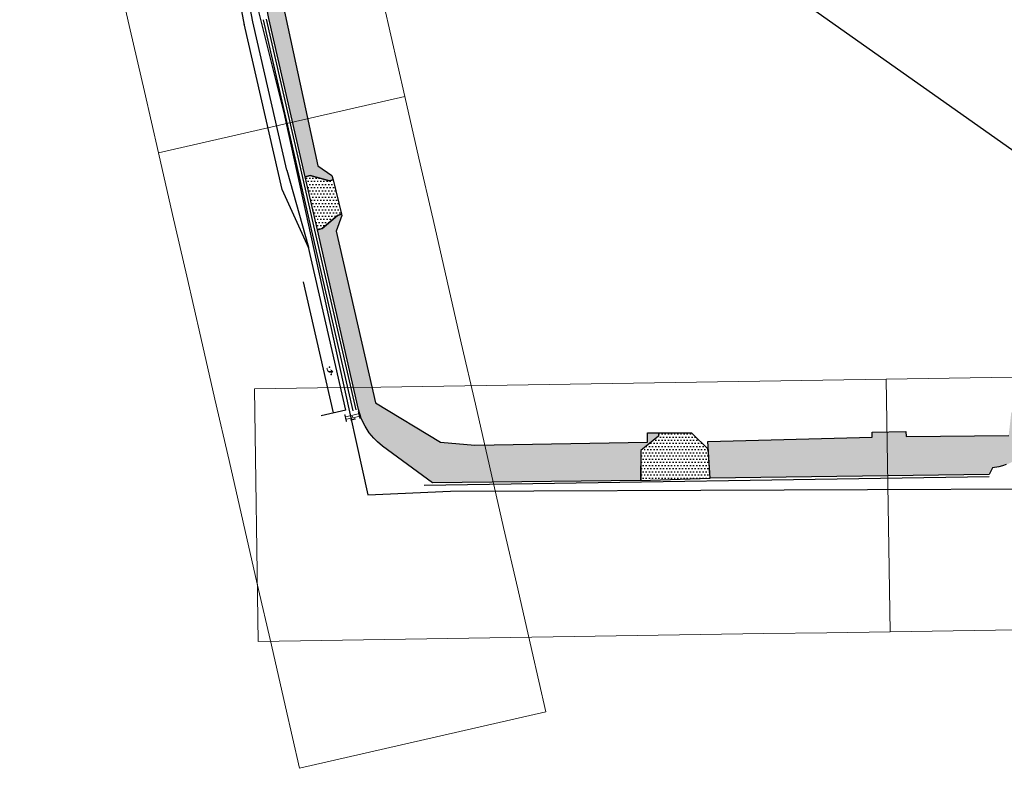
# Model space of a CAD drawing. Extents: x 2477475 to 2479736, y 499868 to 500887.
# Tile 1 of 3: x 2477475 to 2478255, y 499868 to 500461. Entities that reach past the tile are written whole.
import ezdxf

# ---------------------------------------------------------------- set-up
doc = ezdxf.new("R2010")
doc.units = 21
doc.header["$MEASUREMENT"] = 0
doc.linetypes.add('dsolidcl', pattern=[0])
for name, color, linetype in [('MT_P_Cells', 7, 'Continuous'), ('MT_P_Channelizing_Line', 7, 'Continuous'), ('MT_P_CL_Double_Solid', 2, 'dsolidcl'), ('MT_P_Drums', 30, 'Continuous'), ('MT_P_Edge_Line', 7, 'Continuous'), ('MT_P_Stop_Line', 7, 'Continuous'), ('MT_P_Work_Area', 7, 'Continuous')]:
    doc.layers.add(name, color=color, linetype=linetype)
doc.layers.add('MT_P_Cells (Construction)', color=7, linetype='Continuous', lineweight=0)
doc.layers.add('SC_Scratch1', color=7, linetype='Continuous', plot=False)
doc.layers.add('SH_Named_Boundary (Construction)', color=7, linetype='Continuous', lineweight=0, plot=False, transparency=0.5)
pattern_1 = [(0, (0, 0), (1.25, 2.5), [0, -2.5])]

# ---------------------------------------------------------------- blocks, each defined once
blk = doc.blocks.new('BARRICADEP')
at = {"layer": 'MT_P_Cells', "color": 7, "linetype": 'Continuous', "lineweight": 13}
for p, q in [((-1, -5), (-1, 5)), ((1, -5), (1, 5)), ((1, 1), (2.5, 1)), ((1, -1), (2.5, -1))]:
    blk.add_line(p, q, dxfattribs=at)
at = {"layer": 'MT_P_Cells', "color": 7, "linetype": 'Continuous', "lineweight": 30}
blk.add_line((2.5, 2), (2.5, -2), dxfattribs=at)
at = {"layer": 'MT_P_Cells', "color": 7, "linetype": 'Continuous', "lineweight": 0, "extrusion": (0, 0, -1)}
blk.add_solid([(3, 6), (-3, 6), (3, 5), (-3, 5)], dxfattribs=at)
at = {"layer": 'MT_P_Cells', "color": 7, "linetype": 'Continuous', "lineweight": 0}
blk.add_solid([(-3, -6), (3, -6), (-3, -5), (3, -5)], dxfattribs=at)
at = {"layer": 'MT_P_Cells (Construction)', "lineweight": 13}
blk.add_point((0, 0), dxfattribs=at)
blk = doc.blocks.new('PMLFTP_MT')
at = {"layer": 'MT_P_Cells', "linetype": 'Continuous', "lineweight": 0}
blk.add_hatch(color=7, dxfattribs=at).paths.add_polyline_path([(-5.5, -3.3, 0.418865), (-2.2, 0), (-2.2, 0), (-2.2, 0.7), (0, 0), (-3, 3), (-6.1, 0.3), (-3.8, 0.7), (-3.8, 0, -0.414214), (-6.1, -2.3), (-8, -2.3), (-8, -3.3)])
at = {"layer": 'MT_P_Cells (Construction)', "color": 7, "linetype": 'Continuous', "lineweight": 30}
for p in [(-8, 0), (0, 0)]:
    blk.add_point(p, dxfattribs=at)

msp = doc.modelspace()

# ---------------------------------------------------------------- hatches: boundary and pattern name
at = {"layer": 'MT_P_Work_Area'}
h = msp.add_hatch(dxfattribs=at)
h.set_pattern_fill('DOTS', color=256, scale=2, style=0)
h.set_pattern_definition(pattern_1)
h.paths.add_polyline_path([(2477633.75, 500662.79), (2477642.31, 500664.71), (2477711.51, 500344.72), (2477722.51, 500337.01), (2477723.4, 500333.66), (2477720.62, 500332.99), (2477705.32, 500337.11), (2477701.46, 500336.08), (2477672.74, 500461.47)], flags=0)
h = msp.add_hatch(dxfattribs=at)
h.set_pattern_fill('DOTS', color=256, scale=2, style=0)
h.set_pattern_definition(pattern_1)
h.paths.add_polyline_path([(2477705.32, 500337.11), (2477720.62, 500332.99), (2477723.4, 500333.66), (2477730.06, 500306.6), (2477726.98, 500305.55), (2477714.93, 500295.17), (2477711.05, 500294.17), (2477701.46, 500336.08)], flags=0)
h = msp.add_hatch(dxfattribs=at)
h.set_pattern_fill('DOTS', color=256, scale=2, style=0)
h.set_pattern_definition(pattern_1)
h.paths.add_polyline_path([(2477711.05, 500294.17), (2477714.93, 500295.17), (2477726.98, 500305.55), (2477730.06, 500306.6), (2477730.34, 500305.4), (2477725.83, 500292.95), (2477756.94, 500157.08), (2477808.34, 500125.8), (2477835.51, 500123.46), (2477972.32, 500126.04), (2477972.18, 500133.18), (2477981.29, 500133.39), (2477980.9, 500130.56), (2477966.96, 500119.27), (2477966.86, 500095.65), (2477802.18, 500093.61), (2477762.68, 500122.79), (2477758.6, 500126.1), (2477755.59, 500129.15), (2477752.11, 500133.33), (2477748.71, 500138.52), (2477745.79, 500144.67), (2477744.84, 500147.46), (2477743.64, 500151.85)])
h = msp.add_hatch(dxfattribs=at)
h.set_pattern_fill('DOTS', color=256, scale=2, style=0)
h.set_pattern_definition(pattern_1)
h.paths.add_polyline_path([(2478021.82, 500097.29), (2478020.03, 500126.47), (2478150.11, 500129.92), (2478150.14, 500133.84), (2478176.7, 500134.4), (2478177.01, 500130.43), (2478258.06, 500131.29), (2478260.12, 500149.5), (2478282.16, 500149.6), (2478281.91, 500143.74), (2478281.49, 500139.48), (2478280.56, 500135.08), (2478279.65, 500132.17), (2478278.58, 500129.46), (2478277.48, 500127.14), (2478276.41, 500125.21), (2478275.5, 500123.75), (2478274.65, 500122.48), (2478273.86, 500121.4), (2478271.95, 500119.06), (2478270.55, 500117.55), (2478268.32, 500115.44), (2478265.53, 500113.2), (2478263.59, 500111.87), (2478260.51, 500110.08), (2478257.88, 500108.82), (2478256.09, 500108.1), (2478253.04, 500107.08), (2478250.28, 500106.39), (2478245.22, 500105.65), (2478242.59, 500100.42)])
h = msp.add_hatch(dxfattribs=at)
h.set_pattern_fill('DOTS', color=256, scale=2, style=0)
h.set_pattern_definition(pattern_1)
h.paths.add_polyline_path([(2477966.75, 500095.65), (2478021.82, 500097.29), (2478020.19, 500120.27), (2478007.21, 500132.96), (2477981.22, 500133.09), (2477980.9, 500130.56), (2477966.96, 500119.27)])

# ---------------------------------------------------------------- linework, layer by layer
at = {"layer": 'MT_P_Channelizing_Line'}
msp.add_line((2477723.78, 500149.03), (2477700.04, 500252.81), dxfattribs=at)
at = {"layer": 'MT_P_CL_Double_Solid'}
for p, q in [((2477660.02, 500458.78), (2477620.99, 500660.27)), ((2477653.36, 500456.46), (2477621.24, 500627.21)), ((2477683.23, 500326.1), (2477653.17, 500457.33)), ((2477686.94, 500341.24), (2477660.02, 500458.78)), ((2477686.94, 500341.24), (2477703.96, 500280.37)), ((2477704.17, 500279.52), (2477683.23, 500326.1)), ((2477733.53, 500151.27), (2477703.96, 500280.37))]:
    msp.add_line(p, q, dxfattribs=at)
at = {"layer": 'MT_P_Drums'}
for p, q in [((2477699.51, 500335.63), (2477670.79, 500461.02)), ((2477709.1, 500293.72), (2477699.51, 500335.63)), ((2477741.69, 500151.4), (2477709.1, 500293.72)), ((2477795.55, 500091.89), (2478242.71, 500098.79))]:
    msp.add_line(p, q, dxfattribs=at)
at = {"layer": 'MT_P_Edge_Line'}
for p, q in [((2477697.07, 500335.07), (2477668.36, 500460.46)), ((2477706.67, 500293.17), (2477697.07, 500335.07)), ((2477739.26, 500150.85), (2477706.67, 500293.17))]:
    msp.add_line(p, q, dxfattribs=at)
at = {"layer": 'MT_P_Stop_Line'}
msp.add_line((2477733.53, 500151.27), (2477714.03, 500146.8), dxfattribs=at)
at = {"layer": 'MT_P_Work_Area', "flags": 128}
for points in [[(2477633.75, 500662.79), (2477642.31, 500664.71), (2477711.51, 500344.72), (2477722.51, 500337.01), (2477723.4, 500333.66), (2477720.62, 500332.99), (2477705.32, 500337.11), (2477701.46, 500336.08), (2477672.74, 500461.47)], [(2477705.32, 500337.11), (2477720.62, 500332.99), (2477723.4, 500333.66), (2477730.06, 500306.6), (2477726.98, 500305.55), (2477714.93, 500295.17), (2477711.05, 500294.17), (2477701.46, 500336.08)], [(2477711.05, 500294.17), (2477714.93, 500295.17), (2477726.98, 500305.55), (2477730.06, 500306.6), (2477730.34, 500305.4), (2477725.83, 500292.95), (2477756.94, 500157.08), (2477808.34, 500125.8), (2477835.51, 500123.46), (2477972.32, 500126.04), (2477972.18, 500133.18), (2477981.29, 500133.39), (2477980.9, 500130.56), (2477966.96, 500119.27), (2477966.86, 500095.65), (2477802.18, 500093.61), (2477762.68, 500122.79), (2477758.6, 500126.1), (2477755.59, 500129.15), (2477752.11, 500133.33), (2477748.71, 500138.52), (2477745.79, 500144.67), (2477744.84, 500147.46), (2477743.64, 500151.85)], [(2477966.75, 500095.65), (2478021.82, 500097.29), (2478020.19, 500120.27), (2478007.21, 500132.96), (2477981.22, 500133.09), (2477980.9, 500130.56), (2477966.96, 500119.27)]]:
    msp.add_lwpolyline(points, close=True, dxfattribs=at)
msp.add_lwpolyline([(2478256.09, 500108.1), (2478253.04, 500107.08), (2478250.28, 500106.39), (2478245.22, 500105.65), (2478242.59, 500100.42), (2478021.82, 500097.29), (2478020.03, 500126.47), (2478150.11, 500129.92), (2478150.14, 500133.84), (2478176.7, 500134.4), (2478177.01, 500130.43), (2478258.06, 500131.29)], dxfattribs=at)
at = {"layer": 'SC_Scratch1', "flags": 128}
msp.add_lwpolyline([(2477621.38, 500679.07), (2477657.73, 500493.6), (2477685.01, 500384.63), (2477686.03, 500379.73), (2477727.97, 500188.13), (2477751.03, 500084.2), (2477816.32, 500087.14), (2478344.34, 500089.1), (2478351.45, 500086.3), (2478359.31, 500088.39), (2478486.75, 500091.96), (2478496.06, 500124.8), (2478494.63, 500128.15), (2478499.03, 500188.99), (2477780.96, 500696.43)], close=True, dxfattribs=at)
at = {"layer": 'SH_Named_Boundary (Construction)', "transparency": 33554495, "flags": 128}
for points in [[(2477585.31, 500354.97), (2477780.26, 500399.62), (2477769.1, 500448.36), (2477757.94, 500497.1), (2477746.77, 500545.84), (2477735.84, 500593.99), (2477724.99, 500642.79), (2477714.13, 500691.6), (2477703.27, 500740.41), (2477692.41, 500789.21), (2477681.55, 500838.02), (2477670.69, 500886.83), (2477475.46, 500843.39), (2477486.32, 500794.58), (2477497.18, 500745.78), (2477508.04, 500696.97), (2477518.9, 500648.17), (2477529.76, 500599.36), (2477540.62, 500550.55), (2477551.82, 500501.19), (2477562.98, 500452.45), (2477574.15, 500403.71)], [(2477696.94, 499867.59), (2477891.89, 499912.24), (2477880.73, 499960.98), (2477869.56, 500009.72), (2477858.4, 500058.46), (2477847.24, 500107.19), (2477836.08, 500155.93), (2477824.91, 500204.67), (2477813.75, 500253.41), (2477802.59, 500302.15), (2477791.42, 500350.88), (2477780.26, 500399.62), (2477585.31, 500354.97), (2477596.47, 500306.23), (2477607.63, 500257.49), (2477618.8, 500208.76), (2477629.96, 500160.02), (2477641.12, 500111.28), (2477652.29, 500062.54), (2477663.45, 500013.8), (2477674.61, 499965.07), (2477685.77, 499916.33)], [(2478161.08, 500175.77), (2478164.17, 499975.79), (2478214.16, 499976.56), (2478264.16, 499977.33), (2478314.15, 499978.11), (2478364.14, 499978.88), (2478414.14, 499979.65), (2478464.13, 499980.42), (2478514.13, 499981.19), (2478564.12, 499981.96), (2478614.12, 499982.73), (2478664.11, 499983.51), (2478661.02, 500183.48), (2478611.03, 500182.71), (2478561.04, 500181.94), (2478511.04, 500181.17), (2478461.05, 500180.4), (2478411.05, 500179.63), (2478361.06, 500178.85), (2478311.06, 500178.08), (2478261.07, 500177.31), (2478211.08, 500176.54)], [(2477661.14, 500168.05), (2477664.23, 499968.08), (2477714.22, 499968.85), (2477764.22, 499969.62), (2477814.21, 499970.39), (2477864.2, 499971.16), (2477914.2, 499971.93), (2477964.19, 499972.71), (2478014.19, 499973.48), (2478064.18, 499974.25), (2478114.17, 499975.02), (2478164.17, 499975.79), (2478161.08, 500175.77), (2478111.09, 500175), (2478061.09, 500174.23), (2478011.1, 500173.45), (2477961.11, 500172.68), (2477911.11, 500171.91), (2477861.12, 500171.14), (2477811.12, 500170.37), (2477761.13, 500169.6), (2477711.14, 500168.82)]]:
    msp.add_lwpolyline(points, close=True, dxfattribs=at)

# ---------------------------------------------------------------- block references
at = {"layer": 'MT_P_Cells', "color": 7, "linetype": 'Continuous', "lineweight": 30, "xscale": 0.7500000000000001, "yscale": 0.7500000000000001, "zscale": 0.7500000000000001, "rotation": 282.9001558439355}
msp.add_blockref('PMLFTP_MT', (2477721.95, 500179.39), dxfattribs=at)
at = {"layer": 'MT_P_Cells', "color": 7, "linetype": 'Continuous', "lineweight": 13, "rotation": 282.9001558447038}
msp.add_blockref('BARRICADEP', (2477738.75, 500146.22), dxfattribs=at)

doc.saveas('drawing.dxf')
